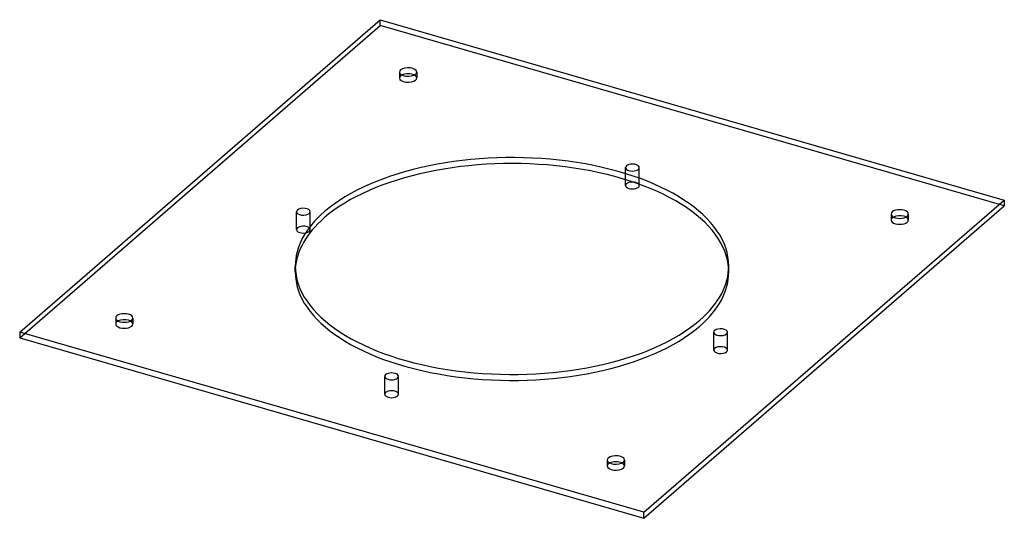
# Model space of a CAD drawing. Header units: millimetres. Extents: x -286 to 286, y -147 to 143.
import ezdxf

# ---------------------------------------------------------------- set-up
doc = ezdxf.new("R2010")
doc.units = ezdxf.units.MM
doc.layers.add('HIDDEN', color=7, linetype='Continuous')
doc.layers.add('THICK', color=7, linetype='Continuous')

msp = doc.modelspace()

# ---------------------------------------------------------------- linework, layer by layer
at = {"layer": 'HIDDEN'}
for p, q in [((-286.18, -41.81), (-76.68, 139.63)), ((-76.68, 139.63), (-76.68, 143.09)), ((286.18, 34.88), (-76.68, 139.63)), ((-65.39, 112.7), (-65.39, 109.23)), ((-55.39, 112.7), (-55.39, 109.23)), ((66, 50.2), (66, 57.16)), ((74, 47.53), (74, 57.16)), ((-125.24, 21.14), (-125.24, 31.54)), ((-117.24, 21.14), (-117.24, 31.54)), ((220.39, 30.2), (220.39, 26.73)), ((230.39, 30.2), (230.39, 26.73)), ((-126, -3.46), (-126, 0)), ((126, -3.46), (126, 0)), ((-230.39, -30.2), (-230.39, -33.66)), ((-220.39, -30.2), (-220.39, -33.66)), ((117.24, -48.86), (117.24, -38.46)), ((125.24, -48.86), (125.24, -38.46)), ((-74, -74.48), (-74, -64.09)), ((-66, -74.48), (-66, -64.09)), ((55.39, -112.7), (55.39, -116.16)), ((65.39, -112.7), (65.39, -116.16))]:
    msp.add_line(p, q, dxfattribs=at)
for centre, major_axis, start_param, end_param in [((-60.39, 109.23), (5, 0), 2.617994, 3.141499), ((-60.39, 109.23), (5, 0), 3.141499, 5.759587), ((-60.39, 109.23), (5, 0), 2.376202, 2.617994), ((-60.39, 109.23), (5, 0), -0.000094, 0.765391), ((-60.39, 109.23), (5, 0), -0.523599, -0.000094), ((70, 57.16), (4, 0), 1.047198, 3.141624), ((70, 57.16), (4, 0), 0.000031, 1.047198), ((70, 57.16), (4, 0), -3.141561, -2.094395), ((70, 57.16), (4, 0), -2.094395, 0.000031), ((70, 46.77), (-4, 0), -2.094395, 0.000031), ((70, 46.77), (-4, 0), -3.141561, -2.094395), ((-121.24, 31.54), (4, 0), 2.617994, 3.141499), ((-121.24, 31.54), (4, 0), 3.141499, 5.759587), ((-121.24, 31.54), (4, 0), -0.000094, 2.617994), ((-121.24, 31.54), (4, 0), -0.523599, -0.000094), ((-121.24, 21.14), (-4, 0), 3.141499, 5.759587), ((225.39, 26.73), (5, 0), 2.376202, 3.141624), ((225.39, 26.73), (5, 0), -3.141561, -2.094395), ((225.39, 26.73), (5, 0), -2.094395, 0.000031), ((225.39, 26.73), (5, 0), 0.000031, 0.765391), ((-121.24, 21.14), (-4, 0), -0.523599, -0.000094), ((-121.24, 21.14), (-4, 0), -0.000094, 2.617994), ((-121.24, 21.14), (-4, 0), 2.617994, 3.141499), ((0, -3.46), (126, 0), 3.114096, 3.141591), ((0, -3.46), (126, 0), 3.141591, 5.759587), ((0, -3.46), (126, 0), -0.523599, -0.000001), ((0, -3.46), (126, 0), -0.000001, 0.027496), ((-225.39, -33.66), (5, 0), 2.376202, 3.141624), ((-225.39, -33.66), (5, 0), -3.141561, -2.094395), ((-225.39, -33.66), (5, 0), -2.094395, 0.000031), ((-225.39, -33.66), (5, 0), 0.000031, 0.765391), ((121.24, -38.46), (4, 0), 2.617994, 3.141499), ((121.24, -38.46), (4, 0), 3.141499, 5.759587), ((121.24, -38.46), (4, 0), -0.000094, 2.617994), ((121.24, -38.46), (4, 0), -0.523599, -0.000094), ((121.24, -48.86), (-4, 0), -0.523599, -0.000094), ((121.24, -48.86), (-4, 0), -0.000094, 2.617994), ((121.24, -48.86), (-4, 0), 3.141499, 5.759587), ((121.24, -48.86), (-4, 0), 2.617994, 3.141499), ((-70, -64.09), (4, 0), 1.047198, 3.141624), ((-70, -64.09), (4, 0), 0.000031, 1.047198), ((-70, -64.09), (4, 0), -3.141561, -2.094395), ((-70, -64.09), (4, 0), -2.094395, 0.000031), ((-70, -74.48), (-4, 0), -2.094395, 0.000031), ((-70, -74.48), (-4, 0), -3.141561, -2.094395), ((-70, -74.48), (-4, 0), 0.000031, 1.047198), ((-70, -74.48), (-4, 0), 1.047198, 3.141624), ((60.39, -116.16), (5, 0), 2.376202, 2.617994), ((60.39, -116.16), (5, 0), -0.000094, 0.765391), ((60.39, -116.16), (5, 0), 2.617994, 3.141499), ((60.39, -116.16), (5, 0), 3.141499, 5.759587), ((60.39, -116.16), (5, 0), -0.523599, -0.000094)]:
    msp.add_ellipse(centre, major_axis=major_axis, ratio=0.5, start_param=start_param, end_param=end_param, dxfattribs=at)
at = {"layer": 'THICK'}
for p, q in [((-286.18, -38.34), (-76.68, 143.09)), ((-76.68, 143.09), (286.18, 38.34)), ((66, 46.77), (66, 50.2)), ((74, 46.77), (74, 47.53)), ((76.68, -143.09), (286.18, 38.34)), ((76.68, -146.56), (286.18, 34.88)), ((286.18, 38.34), (286.18, 34.88)), ((76.68, -143.09), (-286.18, -38.34)), ((-286.18, -38.34), (-286.18, -41.81)), ((-286.18, -41.81), (76.68, -146.56)), ((76.68, -146.56), (76.68, -143.09))]:
    msp.add_line(p, q, dxfattribs=at)
for centre, major_axis, start_param, end_param in [((-60.39, 112.7), (-5, 0), 3.141499, 5.759587), ((-60.39, 112.7), (-5, 0), -0.523599, -0.000094), ((-60.39, 112.7), (-5, 0), -0.000094, 2.617994), ((-60.39, 109.23), (5, 0), 0.765391, 2.376202), ((-60.39, 112.7), (-5, 0), 2.617994, 3.141499), ((0, 0), (-126, 0), 3.141591, 5.759587), ((0, -3.46), (126, 0), 0.027496, 2.617994), ((70, 46.77), (-4, 0), 0.000031, 1.047198), ((70, 46.77), (-4, 0), 1.047198, 3.141624), ((0, 0), (-126, 0), -0.523599, -0.000001), ((225.39, 30.2), (-5, 0), -2.094395, 0.000031), ((225.39, 30.2), (-5, 0), 0.000031, 1.047198), ((225.39, 26.73), (5, 0), 1.047198, 2.376202), ((225.39, 30.2), (-5, 0), 1.047198, 3.141624), ((225.39, 30.2), (-5, 0), -3.141561, -2.094395), ((225.39, 26.73), (5, 0), 0.765391, 1.047198), ((0, -3.46), (126, 0), 2.617994, 3.114096), ((0, 0), (-126, 0), -0.000001, 2.617994), ((0, 0), (-126, 0), 2.617994, 3.141591), ((-225.39, -30.2), (-5, 0), -2.094395, 0.000031), ((-225.39, -30.2), (-5, 0), -3.141561, -2.094395), ((-225.39, -30.2), (-5, 0), 0.000031, 1.047198), ((-225.39, -33.66), (5, 0), 1.047198, 2.376202), ((-225.39, -30.2), (-5, 0), 1.047198, 3.141624), ((-225.39, -33.66), (5, 0), 0.765391, 1.047198), ((60.39, -112.7), (-5, 0), -0.523599, -0.000094), ((60.39, -112.7), (-5, 0), -0.000094, 2.617994), ((60.39, -112.7), (-5, 0), 3.141499, 5.759587), ((60.39, -116.16), (5, 0), 0.765391, 2.376202), ((60.39, -112.7), (-5, 0), 2.617994, 3.141499)]:
    msp.add_ellipse(centre, major_axis=major_axis, ratio=0.5, start_param=start_param, end_param=end_param, dxfattribs=at)

doc.saveas('drawing.dxf')
